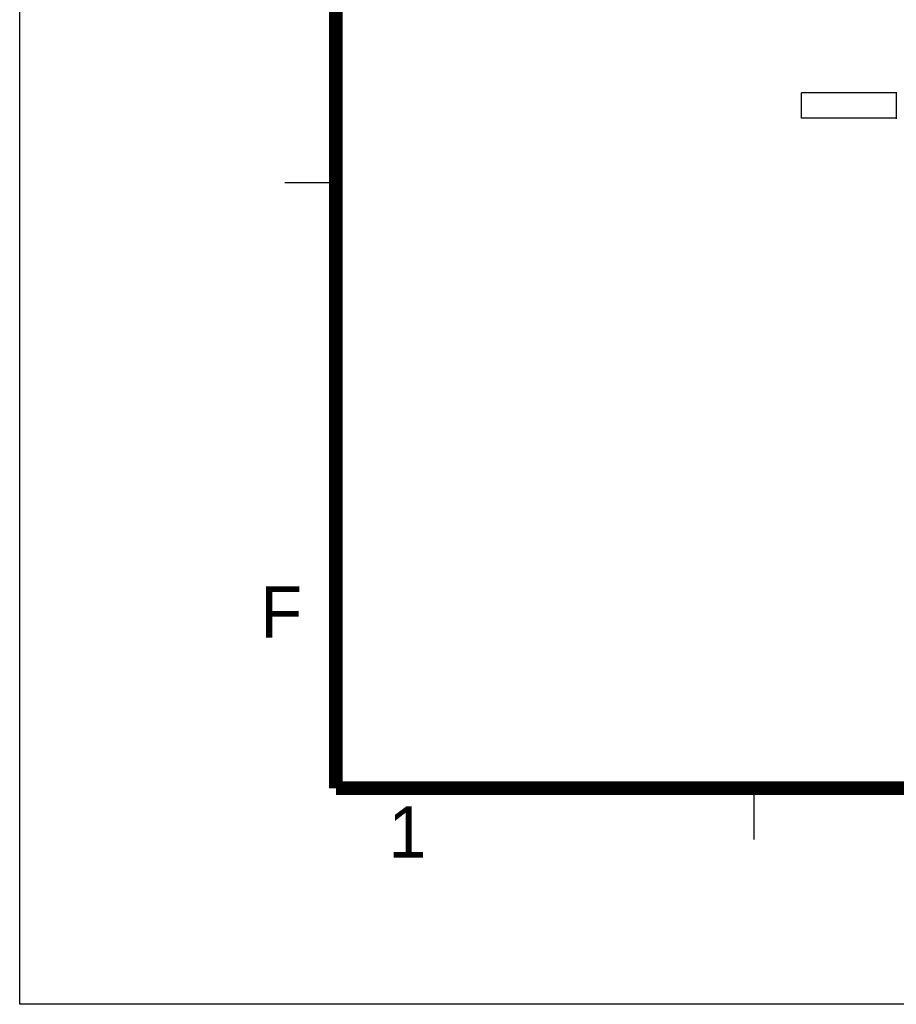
# Model space of a CAD drawing. Header units: millimetres. Extents: x 11 to 407, y 12 to 285.
# Tile 1 of 50: x 11 to 62, y 12 to 70. Entities that reach past the tile are written whole.
import ezdxf

# ---------------------------------------------------------------- set-up
doc = ezdxf.new("R2010")
doc.units = ezdxf.units.MM
doc.header["$LTSCALE"] = 23.1
doc.layers.get('0').update_dxf_attribs({"linetype": 'CONTINUOUS'})
doc.styles.add('TEXTSTYLE_2', font='txt')

msp = doc.modelspace()

# ---------------------------------------------------------------- linework, layer by layer
at = {"color": 7, "linetype": 'Continuous'}
for p, q in [((10.6465, 12.1674), (10.6465, 285.1674)), ((62.0308, 65.6021), (56.472, 65.6021)), ((56.472, 64.1021), (56.472, 65.6021)), ((62.0308, 65.6021), (56.472, 65.6021)), ((56.472, 64.1021), (56.472, 65.6021)), ((62.0308, 65.6021), (56.472, 65.6021)), ((56.472, 64.1021), (56.472, 65.6021)), ((62.0308, 65.6321), (62.0316, 65.6409)), ((62.0308, 65.6321), (62.0316, 65.6409)), ((62.0308, 65.6321), (62.0316, 65.6409)), ((62.0308, 65.6321), (62.0308, 64.0721)), ((62.0308, 65.6321), (62.0308, 64.0721)), ((62.0308, 65.6321), (62.0308, 64.0721)), ((62.0316, 65.6409), (62.0316, 64.0634)), ((62.0316, 65.6409), (62.0316, 64.0634)), ((62.0316, 65.6409), (62.0316, 64.0634)), ((62.0308, 64.1021), (56.472, 64.1021)), ((62.0308, 64.1021), (56.472, 64.1021)), ((62.0308, 64.1021), (56.472, 64.1021)), ((62.0308, 64.0721), (62.0316, 64.0634)), ((62.0308, 64.0721), (62.0316, 64.0634)), ((62.0308, 64.0721), (62.0316, 64.0634)), ((29.1825, 60.329), (26.1825, 60.329)), ((53.6825, 24.829), (53.6825, 21.829)), ((406.6465, 12.1674), (10.6465, 12.1674))]:
    msp.add_line(p, q, dxfattribs=at)
at = {"color": 7, "linetype": 'Continuous', "const_width": 0.8}
for points in [[(29.1825, 24.829), (29.1825, 272.829)], [(390.1825, 24.829), (29.1825, 24.829)]]:
    msp.add_lwpolyline(points, dxfattribs=at)

# ---------------------------------------------------------------- texts
at = {"color": 7, "linetype": 'Continuous', "char_height": 3, "width": 3, "attachment_point": 1, "line_spacing_factor": 0.9, "style": 'TEXTSTYLE_2'}
for s, insert in [('F', (24.7478, 36.6658)), ('1', (32.2609, 23.7642))]:
    msp.add_mtext(s, dxfattribs=dict(at, insert=insert))

doc.saveas('drawing.dxf')
